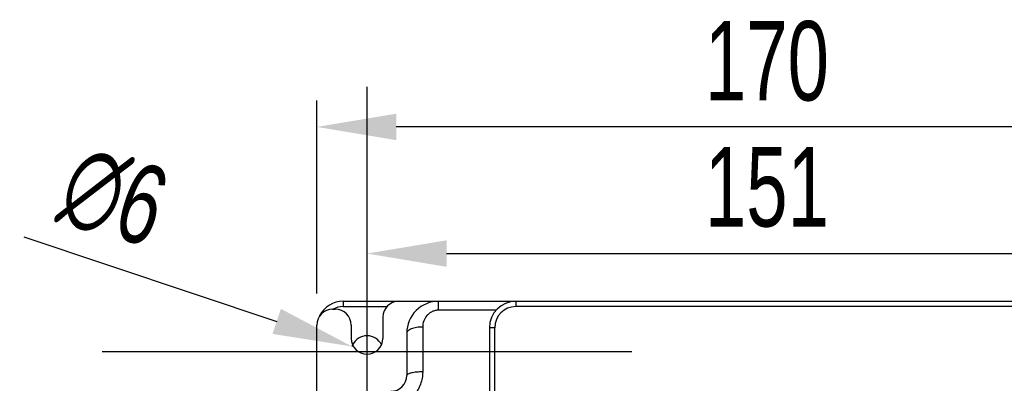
# Model space of a CAD drawing. Header units: millimetres. Extents: x 802 to 9345, y -804 to 1180.
# Tile 115 of 189: x 3384 to 3570, y 134 to 202. Entities that reach past the tile are written whole.
import ezdxf

# ---------------------------------------------------------------- set-up
doc = ezdxf.new("R2010")
doc.units = ezdxf.units.MM
doc.header["$LTSCALE"] = 30.734
doc.header["$PDMODE"] = 3
doc.header["$PDSIZE"] = 0.3
doc.layers.get('0').update_dxf_attribs({"linetype": 'CONTINUOUS'})
doc.layers.get('Defpoints').update_dxf_attribs({"linetype": 'CONTINUOUS'})
doc.layers.add('dimension', color=3, linetype='CONTINUOUS')
doc.styles.get("Standard").update_dxf_attribs({"font": 'txt', "width": 0.7})
doc.dimstyles.get("Standard").update_dxf_attribs({"dimtxt": 10, "dimasz": 10, "dimexe": 10, "dimexo": 3, "dimgap": 3, "dimtad": 1, "dimdec": 1, "dimdsep": 46, "dimtxsty": 'Standard', "dimcen": 10, "dimclrd": 2, "dimclre": 2, "dimclrt": 2, "dimadec": 0, "dimazin": 0, "dimtp": 0.01, "dimtm": 0.01, "dimtfac": 1, "dimtofl": 0, "dimtmove": 0, "dimatfit": 3, "dimfxl": 1, "dimtolj": 1, "dimarcsym": 0})

# ---------------------------------------------------------------- blocks, each defined once
blk = doc.blocks.new('*D10439')
at = {"layer": 'Defpoints', "color": 0, "transparency": 16777216}
for p in [(3440.57, 182.11), (3440.57, 145.67), (3610.57, 145.67)]:
    blk.add_point(p, dxfattribs=at)
at = {"layer": 'dimension', "lineweight": -2, "transparency": 16777216}
for p, q in [((3440.57, 150.67), (3440.57, 187.11)), ((3610.57, 150.67), (3610.57, 187.11)), ((3595.57, 182.11), (3455.57, 182.11))]:
    blk.add_line(p, q, dxfattribs=at)
at = {"layer": 'dimension', "transparency": 16777216}
for points in [[(3455.57, 184.61), (3455.57, 179.61), (3440.57, 182.11)], [(3595.57, 184.61), (3595.57, 179.61), (3610.57, 182.11)]]:
    blk.add_solid(points, dxfattribs=at)
at = {"layer": 'dimension', "transparency": 16777216, "insert": (3525.57, 202.11), "char_height": 15, "attachment_point": 2}
blk.add_mtext('\\A1;170', dxfattribs=at)
blk = doc.blocks.new('*D80')
at = {"layer": 'Defpoints', "color": 0, "transparency": 16777216}
for p in [(3447.23, 140.63), (3452.92, 138.72)]:
    blk.add_point(p, dxfattribs=at)
at = {"layer": 'dimension', "lineweight": -2, "transparency": 16777216}
for p, q in [((3450.07, 89.67), (3450.07, 189.67)), ((3385.24, 161.36), (3433, 145.38)), ((3400.07, 139.67), (3500.07, 139.67))]:
    blk.add_line(p, q, dxfattribs=at)
blk.add_arc((3450.07, 139.67), 3, 155.0747, 161.508, dxfattribs=at)
at = {"layer": 'dimension', "transparency": 16777216}
blk.add_solid([(3433.79, 147.75), (3432.21, 143.01), (3447.23, 140.63)], dxfattribs=at)
at = {"layer": 'dimension', "transparency": 16777216, "insert": (3402.24, 168.85), "char_height": 15, "attachment_point": 5, "rotation": 341.508}
blk.add_mtext('\\A1;∅6', dxfattribs=at)
blk = doc.blocks.new('*D86')
at = {"layer": 'Defpoints', "color": 0, "transparency": 16777216}
for p in [(3601.07, 158.19), (3450.07, 139.67), (3601.07, 139.67)]:
    blk.add_point(p, dxfattribs=at)
at = {"layer": 'dimension', "lineweight": -2, "transparency": 16777216}
for p, q in [((3450.07, 144.67), (3450.07, 163.19)), ((3601.07, 144.67), (3601.07, 163.19)), ((3465.07, 158.19), (3586.07, 158.19))]:
    blk.add_line(p, q, dxfattribs=at)
at = {"layer": 'dimension', "transparency": 16777216}
for points in [[(3465.07, 160.69), (3465.07, 155.69), (3450.07, 158.19)], [(3586.07, 160.69), (3586.07, 155.69), (3601.07, 158.19)]]:
    blk.add_solid(points, dxfattribs=at)
at = {"layer": 'dimension', "transparency": 16777216, "insert": (3525.57, 170.69), "char_height": 15, "attachment_point": 5}
blk.add_mtext('\\A1;151', dxfattribs=at)

msp = doc.modelspace()

# ---------------------------------------------------------------- linework, layer by layer
at = {"linetype": 'Continuous'}
for p, q in [((3445.57, 149.17), (3445.57, 148.17)), ((3445.57, 149.17), (3605.57, 149.17)), ((3463.57, 147.49), (3463.57, 149.17)), ((3478.17, 149.17), (3478.17, 148.17)), ((3443.57, 147.67), (3444.07, 147.67)), ((3445.57, 148.17), (3453.88, 148.17)), ((3474.43, 147.49), (3463.57, 147.49)), ((3572.97, 148.17), (3478.17, 148.17)), ((3453.07, 146.17), (3453.07, 142.17)), ((3440.57, -166.33), (3440.57, 144.67)), ((3447.07, 144.67), (3447.07, 142.17)), ((3457.57, 143.17), (3457.57, 135.17)), ((3460.57, 144.31), (3460.57, 135.83)), ((3473.17, 144.17), (3473.17, 14.67)), ((3474.17, 144.17), (3473.17, 144.17)), ((3474.17, -165.83), (3474.17, 144.17))]:
    msp.add_line(p, q, dxfattribs=at)
for centre, radius, start, end in [((3445.57, 144.17), 5, 90, 153.0869), ((3456.07, 146.17), 3, 90, 180), ((3463.57, 143.17), 6, 89.9995, 180.0001), ((3478.17, 144.17), 5, 90, 180), ((3443.57, 144.67), 3, 90, 180), ((3445.57, 144.17), 4, 90, 118.6752), ((3444.07, 144.67), 3, 0, 90), ((3478.17, 144.17), 4, 90, 180), ((3450.07, 142.17), 3, 180, 0), ((3450.07, 139.67), 3, 24.9253, 155.0747), ((3454.57, 135.17), 3, 270, 0)]:
    msp.add_arc(centre, radius, start, end, dxfattribs=at)
for points, knots in [([(3463.57, 147.49), (3463.36, 147.49), (3462.94, 147.44), (3462.34, 147.24), (3461.81, 146.91), (3461.22, 146.36), (3460.71, 145.49), (3460.57, 144.7), (3460.57, 144.31)], [0, 0, 0, 0, 0.131151, 0.26091, 0.388459, 0.513697, 0.758023, 1, 1, 1, 1]), ([(3460.57, 144.31), (3460.38, 144.31), (3459.99, 144.3), (3459.43, 144.23), (3458.92, 144.13), (3458.47, 143.99), (3458.09, 143.83), (3457.81, 143.63), (3457.62, 143.42), (3457.57, 143.25), (3457.57, 143.17)], [0, 0, 0, 0, 0.171718, 0.337807, 0.492964, 0.632552, 0.753043, 0.852689, 0.932795, 1, 1, 1, 1]), ([(3460.57, 135.83), (3460.57, 135.43), (3460.5, 134.63), (3460.18, 133.47), (3459.65, 132.38), (3458.92, 131.4), (3458.02, 130.57), (3456.96, 129.95), (3455.79, 129.56), (3454.98, 129.47), (3454.57, 129.47)], [0, 0, 0, 0, 0.123278, 0.247238, 0.371834, 0.496953, 0.622451, 0.748192, 0.874068, 1, 1, 1, 1]), ([(3460.57, 135.83), (3460.38, 135.83), (3459.99, 135.82), (3459.44, 135.79), (3458.92, 135.73), (3458.47, 135.65), (3458.1, 135.55), (3457.85, 135.46), (3457.7, 135.37), (3457.63, 135.31), (3457.58, 135.24), (3457.57, 135.2), (3457.57, 135.17)], [0, 0, 0, 0, 0.184429, 0.36212, 0.52664, 0.672166, 0.793834, 0.888247, 0.924903, 0.954865, 0.979168, 1, 1, 1, 1])]:
    msp.add_open_spline(points, degree=3, knots=knots, dxfattribs=at)

# ---------------------------------------------------------------- dimensions: what is measured, and where the dimension line sits
at = {"layer": 'dimension', "color": 3}
dim = msp.add_linear_dim(base=(3440.57, 182.11), p1=(3610.57, 145.67), p2=(3440.57, 145.67), angle=180, dimstyle='Standard', override={"dimscale": 5, "dimtxt": 3, "dimasz": 3, "dimexe": 1, "dimexo": 1, "dimgap": 1, "dimdec": 0, "dimclrd": 256, "dimclre": 256, "dimclrt": 256}, dxfattribs=at)
dim.commit()
dim.dimension.update_dxf_attribs({"geometry": '*D10439', "text_midpoint": (3525.57, 182.11), "dimtype": 160})
dim = msp.add_diameter_dim_2p(p1=(3452.92, 138.72), p2=(3447.23, 140.63), dimstyle='Standard', override={"dimscale": 5, "dimtxt": 3, "dimasz": 3, "dimexe": 1, "dimexo": 1, "dimgap": 1, "dimclrd": 256, "dimclre": 256, "dimclrt": 256}, dxfattribs=at)
dim.commit()
dim.dimension.update_dxf_attribs({"geometry": '*D80', "text_midpoint": (3398.28, 157), "dimtype": 163})
dim = msp.add_linear_dim(base=(3601.07, 158.19), p1=(3450.07, 139.67), p2=(3601.07, 139.67), dimstyle='Standard', override={"dimscale": 5, "dimtxt": 3, "dimasz": 3, "dimexe": 1, "dimexo": 1, "dimgap": 1, "dimclrd": 256, "dimclre": 256, "dimclrt": 256}, dxfattribs=at)
dim.commit()
dim.dimension.update_dxf_attribs({"geometry": '*D86', "text_midpoint": (3525.57, 170.69)})

doc.saveas('drawing.dxf')
